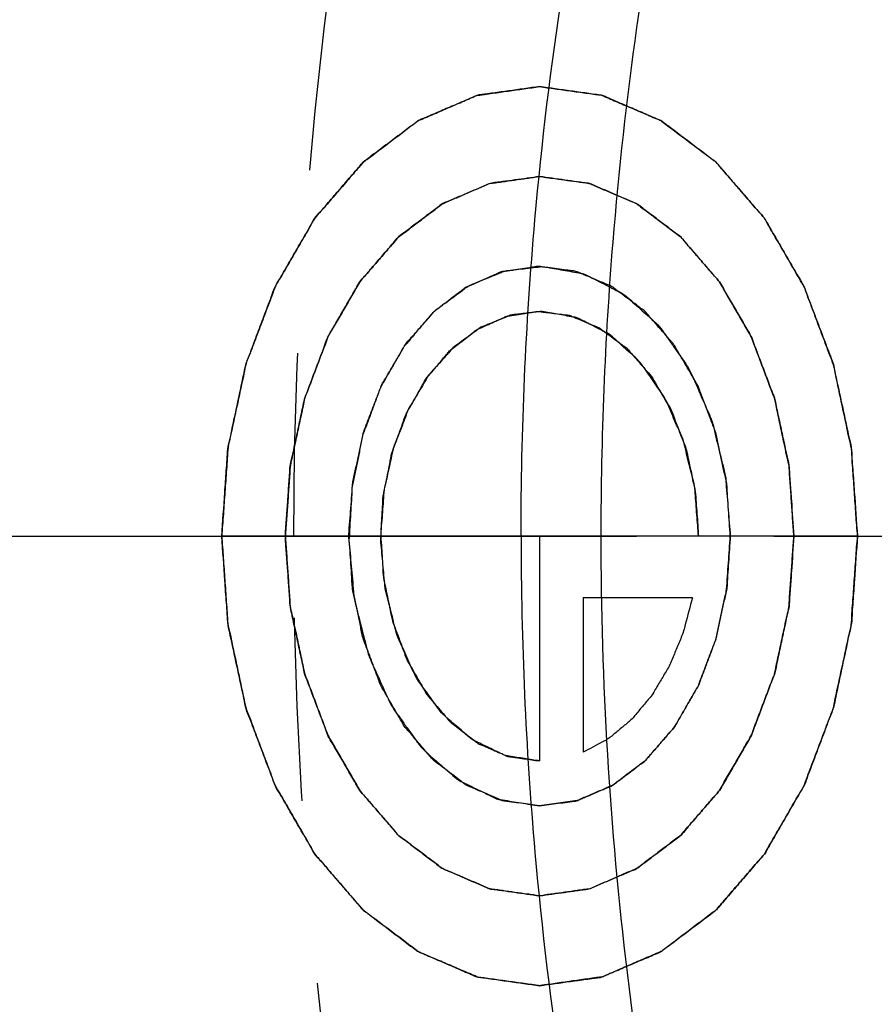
# Model space of a CAD drawing. Header units: millimetres. Extents: x 341 to 665, y 378 to 622.
# Tile 9 of 13: x 497 to 527, y 481 to 516. Entities that reach past the tile are written whole.
import ezdxf

# ---------------------------------------------------------------- set-up
doc = ezdxf.new("R2010")
doc.units = ezdxf.units.MM
doc.header["$LTSCALE"] = 65.185185
doc.linetypes.add('CENTER', pattern=[0.6, 0.375, -0.075, 0.075, -0.075])
doc.linetypes.add('HIDDEN', pattern=[0.2, 0.1, -0.1])
for name, color, linetype in [('FLAECHEN', 7, 'CONTINUOUS'), ('KOERPER', 7, 'CONTINUOUS'), ('KONST.EL_MIT_GEO', 7, 'CONTINUOUS'), ('KURVEN', 7, 'CONTINUOUS')]:
    doc.layers.add(name, color=color, linetype=linetype)

msp = doc.modelspace()

# ---------------------------------------------------------------- linework, layer by layer
at = {"layer": 'FLAECHEN', "color": 2, "linetype": 'CENTER'}
msp.add_line((455.398, 497.45), (665.026, 497.45), dxfattribs=at)
at = {"layer": 'KOERPER', "color": 7, "linetype": 'CONTINUOUS'}
for radius, start, end in [(114, 93.66111, 86.33889), (113, 0, 86.27967)]:
    msp.add_arc((455.398, 497.45), radius, start, end, dxfattribs=at)
at = {"layer": 'KOERPER', "color": 8, "linetype": 'HIDDEN'}
for radius, start, end in [(101, 121.82627, 118.50789), (113, 180, 360)]:
    msp.add_arc((455.398, 497.45), radius, start, end, dxfattribs=at)
for points, knots in [([(487.218, 497.45), (487.218, 511.556), (490.761, 538.961), (504.18, 570.115), (519.71, 589.754), (532.817, 600.89), (547.259, 608.389), (557.585, 610.756), (562.681, 611.217)], [0, 0, 0, 0, 0.285176, 0.551465, 0.673985, 0.788665, 0.896565, 1, 1, 1, 1]), ([(553.686, 610.45), (548.44, 610.45), (537.702, 608.927), (522.466, 602.265), (508.552, 591.578), (496.461, 577.349), (486.591, 560.13), (476.713, 533.714), (473.783, 512.006), (473.783, 497.45)], [0, 0, 0, 0, 0.103363, 0.210479, 0.324205, 0.446029, 0.57605, 0.713211, 1, 1, 1, 1]), ([(562.644, 610.212), (557.596, 609.748), (547.368, 607.389), (533.069, 599.944), (520.091, 588.9), (504.716, 569.436), (491.433, 538.571), (487.925, 511.423), (487.925, 497.45)], [0, 0, 0, 0, 0.103437, 0.211349, 0.326043, 0.448571, 0.714855, 1, 1, 1, 1]), ([(473.783, 497.45), (473.783, 482.894), (476.713, 461.186), (486.591, 434.77), (496.461, 417.551), (508.552, 403.322), (522.466, 392.635), (537.702, 385.973), (548.44, 384.45), (553.686, 384.45)], [0, 0, 0, 0, 0.286789, 0.42395, 0.553971, 0.675795, 0.789521, 0.896637, 1, 1, 1, 1]), ([(556.398, 497.45), (556.398, 484.44), (553.78, 465.037), (544.951, 441.427), (536.128, 426.036), (525.321, 413.318), (512.885, 403.766), (499.267, 397.811), (489.67, 396.45), (484.98, 396.45)], [0, 0, 0, 0, 0.286789, 0.42395, 0.553971, 0.675795, 0.789521, 0.896637, 1, 1, 1, 1]), ([(487.218, 497.45), (487.218, 482.765), (490.174, 460.865), (500.139, 434.216), (510.097, 416.844), (522.295, 402.489), (536.332, 391.707), (551.703, 384.986), (562.536, 383.45), (567.828, 383.45)], [0, 0, 0, 0, 0.286788, 0.42395, 0.553971, 0.675795, 0.789521, 0.896637, 1, 1, 1, 1])]:
    msp.add_open_spline(points, degree=3, knots=knots, dxfattribs=at)
at = {"layer": 'KONST.EL_MIT_GEO', "color": 8, "linetype": 'HIDDEN'}
for radius in [112.464, 101.536]:
    msp.add_circle((455.398, 497.45), radius, dxfattribs=at)
at = {"layer": 'KONST.EL_MIT_GEO', "color": 7, "linetype": 'CONTINUOUS'}
for radius in [107.373, 91.9, 91.1, 80]:
    msp.add_circle((455.398, 497.45), radius, dxfattribs=at)
at = {"layer": 'KONST.EL_MIT_GEO', "color": 8, "linetype": 'HIDDEN'}
for radius, start, end in [(113, 0, 180), (101, 119.28736, 119.15243)]:
    msp.add_arc((455.398, 497.45), radius, start, end, dxfattribs=at)
at = {"layer": 'KONST.EL_MIT_GEO', "color": 7, "linetype": 'CONTINUOUS'}
msp.add_arc((455.398, 497.45), 113, 180, 360, dxfattribs=at)
at = {"layer": 'KONST.EL_MIT_GEO', "color": 8, "linetype": 'HIDDEN'}
for points, knots in [([(425.751, 497.45), (425.751, 512.006), (428.68, 533.714), (438.558, 560.13), (448.429, 577.349), (460.52, 591.578), (474.433, 602.265), (489.67, 608.927), (500.407, 610.45), (505.654, 610.45)], [0, 0, 0, 0, 0.286787, 0.423949, 0.55397, 0.675794, 0.789521, 0.896637, 1, 1, 1, 1]), ([(506.753, 497.45), (506.753, 513.573), (510.512, 537.593), (523.25, 565.777), (535.77, 583.086), (550.878, 596.014), (567.905, 603.77), (585.898, 605.717), (597.549, 603.049), (603.026, 600.895)], [0, 0, 0, 0, 0.292637, 0.430386, 0.558754, 0.677198, 0.787371, 0.893195, 1, 1, 1, 1]), ([(489.424, 598.254), (493.943, 597.856), (503.104, 595.777), (515.92, 589.149), (527.554, 579.29), (541.34, 561.888), (553.253, 534.265), (556.398, 509.96), (556.398, 497.45)], [0, 0, 0, 0, 0.103429, 0.211313, 0.325971, 0.448477, 0.714773, 1, 1, 1, 1]), ([(560.859, 497.45), (560.859, 510.46), (558.24, 529.863), (549.411, 553.473), (540.589, 568.864), (529.782, 581.582), (517.346, 591.134), (503.727, 597.089), (494.13, 598.45), (489.441, 598.45)], [0, 0, 0, 0, 0.286789, 0.423949, 0.55397, 0.675794, 0.789521, 0.896637, 1, 1, 1, 1]), ([(509.845, 588.55), (514.075, 588.55), (522.732, 587.323), (535.015, 581.951), (546.233, 573.336), (559.607, 557.588), (571.207, 531.932), (574.263, 509.185), (574.263, 497.45)], [0, 0, 0, 0, 0.103456, 0.210669, 0.324498, 0.446432, 0.712953, 1, 1, 1, 1]), ([(496.251, 577.45), (499.965, 577.45), (507.567, 576.372), (518.354, 571.655), (528.205, 564.09), (539.949, 550.26), (550.136, 527.73), (552.819, 507.755), (552.819, 497.45)], [0, 0, 0, 0, 0.103456, 0.210669, 0.324498, 0.446432, 0.712953, 1, 1, 1, 1]), ([(505.654, 384.45), (500.407, 384.45), (489.67, 385.973), (474.433, 392.635), (460.52, 403.322), (448.429, 417.552), (438.558, 434.77), (428.68, 461.186), (425.751, 482.894), (425.751, 497.45)], [0, 0, 0, 0, 0.103363, 0.21048, 0.324206, 0.44603, 0.576052, 0.713213, 1, 1, 1, 1]), ([(487.925, 497.45), (487.925, 480.482), (491.881, 455.203), (505.286, 425.543), (518.463, 407.327), (534.362, 393.721), (552.281, 385.558), (571.218, 383.51), (583.48, 386.317), (589.243, 388.584)], [0, 0, 0, 0, 0.292637, 0.430386, 0.558754, 0.677198, 0.787371, 0.893195, 1, 1, 1, 1]), ([(489.441, 396.45), (494.13, 396.45), (503.727, 397.811), (517.346, 403.766), (529.782, 413.318), (540.589, 426.036), (549.411, 441.427), (558.24, 465.037), (560.859, 484.44), (560.859, 497.45)], [0, 0, 0, 0, 0.103363, 0.21048, 0.324207, 0.44603, 0.576051, 0.713212, 1, 1, 1, 1]), ([(552.819, 497.45), (552.819, 487.145), (550.136, 467.17), (539.949, 444.64), (528.205, 430.81), (518.354, 423.245), (507.567, 418.528), (499.965, 417.45), (496.251, 417.45)], [0, 0, 0, 0, 0.287047, 0.553568, 0.675502, 0.789331, 0.896544, 1, 1, 1, 1]), ([(603.026, 394.005), (597.549, 391.851), (585.898, 389.183), (567.905, 391.13), (550.878, 398.886), (535.77, 411.814), (523.25, 429.123), (510.512, 457.307), (506.753, 481.327), (506.753, 497.45)], [0, 0, 0, 0, 0.106805, 0.212629, 0.322802, 0.441246, 0.569614, 0.707363, 1, 1, 1, 1]), ([(509.845, 406.35), (514.075, 406.35), (522.732, 407.577), (535.015, 412.949), (546.233, 421.564), (559.607, 437.312), (571.207, 462.968), (574.263, 485.715), (574.263, 497.45)], [0, 0, 0, 0, 0.103456, 0.210669, 0.324498, 0.446432, 0.712953, 1, 1, 1, 1])]:
    msp.add_open_spline(points, degree=3, knots=knots, dxfattribs=at)
at = {"layer": 'KONST.EL_MIT_GEO', "color": 7, "linetype": 'CONTINUOUS'}
for points, knots in [([(505.654, 610.45), (510.9, 610.45), (521.637, 608.927), (536.874, 602.265), (550.788, 591.578), (562.879, 577.348), (572.749, 560.13), (582.627, 533.714), (585.557, 512.006), (585.557, 497.45)], [0, 0, 0, 0, 0.103363, 0.21048, 0.324206, 0.44603, 0.576052, 0.713213, 1, 1, 1, 1]), ([(486.574, 607.104), (492.258, 608.935), (504.278, 610.896), (522.525, 607.898), (539.66, 599.21), (554.802, 585.474), (567.318, 567.462), (580.013, 538.466), (583.764, 513.922), (583.764, 497.45)], [0, 0, 0, 0, 0.105813, 0.211634, 0.322389, 0.441515, 0.570317, 0.708115, 1, 1, 1, 1]), ([(514.842, 497.45), (514.842, 501.207), (515.484, 515.915), (518.683, 530.546), (522.598, 540.786)], [0, 0, 0, 0, 0.255236, 1, 1, 1, 1]), ([(517.694, 497.45), (517.694, 500.94), (518.246, 514.647), (520.992, 528.29), (524.345, 537.951)], [0, 0, 0, 0, 0.254432, 1, 1, 1, 1]), ([(583.764, 497.45), (583.764, 483.119), (580.909, 461.746), (571.288, 435.683), (561.665, 418.636), (549.866, 404.473), (536.271, 393.732), (521.357, 386.88), (510.803, 385.131), (505.633, 385.003)], [0, 0, 0, 0, 0.286296, 0.423354, 0.553415, 0.675411, 0.789374, 0.89667, 1, 1, 1, 1]), ([(585.557, 497.45), (585.557, 482.894), (582.627, 461.186), (572.749, 434.77), (562.879, 417.551), (550.788, 403.322), (536.874, 392.635), (521.637, 385.973), (510.9, 384.45), (505.654, 384.45)], [0, 0, 0, 0, 0.286787, 0.423949, 0.55397, 0.675794, 0.789521, 0.896637, 1, 1, 1, 1]), ([(514.842, 497.45), (514.842, 493.693), (515.484, 478.985), (518.683, 464.354), (522.598, 454.114)], [0, 0, 0, 0, 0.255236, 1, 1, 1, 1]), ([(524.345, 456.949), (523.244, 460.122), (519.331, 473.279), (517.694, 487.092), (517.694, 497.45)], [0, 0, 0, 0, 0.244852, 1, 1, 1, 1])]:
    msp.add_open_spline(points, degree=3, knots=knots, dxfattribs=at)
at = {"layer": 'KURVEN', "color": 40, "linetype": 'CONTINUOUS'}
for p, q in [((526.816, 497.45), (504.189, 497.45)), ((515.502, 497.45), (515.502, 489.45)), ((520.941, 495.25), (517.058, 495.25)), ((517.058, 495.25), (517.058, 489.758))]:
    msp.add_line(p, q, dxfattribs=at)
for points, knots in [([(515.502, 513.45), (515.136, 513.399), (514.587, 513.324), (513.946, 513.233), (513.625, 513.191), (513.443, 513.162), (513.303, 513.156), (513.173, 513.086), (512.996, 513.015), (512.688, 512.881), (512.248, 512.695), (511.808, 512.505), (511.499, 512.376), (511.324, 512.296), (511.188, 512.253), (511.07, 512.148), (510.906, 512.03), (510.623, 511.814), (510.216, 511.51), (509.81, 511.203), (509.525, 510.992), (509.364, 510.866), (509.238, 510.787), (509.134, 510.648), (508.987, 510.485), (508.735, 510.189), (508.372, 509.77), (508.008, 509.353), (507.723, 509.012), (507.49, 508.778), (507.33, 508.458), (507.092, 508.062), (506.803, 507.556), (506.508, 507.056), (506.279, 506.649), (506.088, 506.363), (505.974, 506.004), (505.794, 505.55), (505.581, 504.974), (505.36, 504.403), (505.192, 503.941), (505.043, 503.607), (504.98, 503.223), (504.867, 502.729), (504.736, 502.105), (504.598, 501.485), (504.497, 500.984), (504.397, 500.619), (504.388, 500.216), (504.344, 499.691), (504.302, 499.031), (504.251, 498.372), (504.221, 497.846), (504.173, 497.448), (504.22, 497.062), (504.249, 496.543), (504.298, 495.896), (504.339, 495.248), (504.381, 494.732), (504.389, 494.338), (504.488, 493.97), (504.588, 493.47), (504.725, 492.848), (504.854, 492.223), (504.966, 491.729), (505.028, 491.345), (505.176, 491.01), (505.342, 490.547), (505.562, 489.975), (505.774, 489.398), (505.953, 488.943), (506.065, 488.585), (506.261, 488.291), (506.492, 487.877), (506.792, 487.367), (507.086, 486.851), (507.327, 486.448), (507.492, 486.119), (507.718, 485.893), (507.998, 485.556), (508.356, 485.146), (508.711, 484.733), (508.959, 484.442), (509.103, 484.281), (509.204, 484.145), (509.331, 484.064), (509.492, 483.938), (509.777, 483.725), (510.181, 483.416), (510.587, 483.11), (510.87, 482.892), (511.034, 482.774), (511.152, 482.669), (511.287, 482.624), (511.462, 482.544), (511.771, 482.413), (512.21, 482.221), (512.65, 482.033), (512.958, 481.897), (513.135, 481.826), (513.264, 481.755), (513.406, 481.749), (513.592, 481.718), (513.919, 481.675), (514.57, 481.581), (515.13, 481.503), (515.502, 481.45)], [0, 0, 0, 0, 0.03125, 0.046875, 0.054688, 0.058594, 0.0625, 0.066406, 0.070312, 0.078125, 0.09375, 0.109375, 0.117188, 0.121094, 0.125, 0.128906, 0.132812, 0.140625, 0.15625, 0.171875, 0.179688, 0.183594, 0.1875, 0.191406, 0.195312, 0.203125, 0.21875, 0.234375, 0.242188, 0.25, 0.257812, 0.265625, 0.28125, 0.296875, 0.304688, 0.3125, 0.320312, 0.328125, 0.34375, 0.359375, 0.367188, 0.375, 0.382812, 0.390625, 0.40625, 0.421875, 0.429688, 0.4375, 0.445312, 0.453125, 0.46875, 0.484375, 0.492188, 0.5, 0.507812, 0.515625, 0.53125, 0.546875, 0.554688, 0.5625, 0.570312, 0.578125, 0.59375, 0.609375, 0.617188, 0.625, 0.632812, 0.640625, 0.65625, 0.671875, 0.679688, 0.6875, 0.695312, 0.703125, 0.71875, 0.734375, 0.742188, 0.75, 0.757812, 0.765625, 0.78125, 0.796875, 0.804688, 0.808594, 0.8125, 0.816406, 0.820312, 0.828125, 0.84375, 0.859375, 0.867188, 0.871094, 0.875, 0.878906, 0.882812, 0.890625, 0.90625, 0.921875, 0.929688, 0.933594, 0.9375, 0.941406, 0.945312, 0.953125, 0.96875, 1, 1, 1, 1]), ([(504.189, 497.45), (504.225, 497.968), (504.28, 498.744), (504.339, 499.652), (504.381, 500.168), (504.389, 500.562), (504.488, 500.93), (504.588, 501.43), (504.725, 502.052), (504.854, 502.677), (504.966, 503.171), (505.028, 503.555), (505.176, 503.89), (505.342, 504.353), (505.562, 504.925), (505.774, 505.502), (505.953, 505.957), (506.065, 506.315), (506.261, 506.609), (506.492, 507.023), (506.792, 507.533), (507.086, 508.049), (507.327, 508.452), (507.492, 508.781), (507.718, 509.007), (507.998, 509.344), (508.356, 509.754), (508.711, 510.167), (508.959, 510.458), (509.103, 510.619), (509.204, 510.755), (509.331, 510.836), (509.492, 510.962), (509.777, 511.175), (510.181, 511.484), (510.587, 511.79), (510.87, 512.008), (511.034, 512.126), (511.152, 512.231), (511.287, 512.276), (511.462, 512.356), (511.771, 512.487), (512.122, 512.64), (512.474, 512.792), (512.738, 512.906), (512.958, 513.003), (513.135, 513.074), (513.264, 513.145), (513.406, 513.151), (513.592, 513.182), (513.919, 513.225), (514.384, 513.293), (514.85, 513.357), (515.176, 513.406), (515.362, 513.427), (515.503, 513.461), (515.64, 513.428), (515.823, 513.407), (516.143, 513.36), (516.601, 513.298), (517.059, 513.233), (517.38, 513.191), (517.562, 513.162), (517.701, 513.156), (517.832, 513.086), (518.008, 513.015), (518.316, 512.881), (518.757, 512.695), (519.197, 512.505), (519.506, 512.376), (519.681, 512.296), (519.817, 512.253), (519.935, 512.148), (520.098, 512.03), (520.382, 511.814), (520.789, 511.51), (521.194, 511.203), (521.48, 510.992), (521.64, 510.866), (521.767, 510.787), (521.871, 510.648), (522.017, 510.485), (522.27, 510.189), (522.632, 509.77), (522.997, 509.353), (523.282, 509.012), (523.514, 508.778), (523.674, 508.458), (523.913, 508.062), (524.202, 507.556), (524.497, 507.056), (524.725, 506.649), (524.917, 506.363), (525.031, 506.004), (525.21, 505.55), (525.424, 504.974), (525.645, 504.403), (525.813, 503.941), (525.962, 503.607), (526.024, 503.223), (526.138, 502.729), (526.269, 502.105), (526.407, 501.485), (526.508, 500.984), (526.608, 500.619), (526.617, 500.216), (526.66, 499.691), (526.721, 498.767), (526.779, 497.977), (526.816, 497.45)], [0, 0, 0, 0, 0.03125, 0.046875, 0.054688, 0.0625, 0.070312, 0.078125, 0.09375, 0.109375, 0.117188, 0.125, 0.132812, 0.140625, 0.15625, 0.171875, 0.179688, 0.1875, 0.195312, 0.203125, 0.21875, 0.234375, 0.242188, 0.25, 0.257812, 0.265625, 0.28125, 0.296875, 0.304688, 0.308594, 0.3125, 0.316406, 0.320312, 0.328125, 0.34375, 0.359375, 0.367188, 0.371094, 0.375, 0.378906, 0.382812, 0.390625, 0.40625, 0.414062, 0.421875, 0.429688, 0.433594, 0.4375, 0.441406, 0.445312, 0.453125, 0.46875, 0.484375, 0.492188, 0.496094, 0.5, 0.503906, 0.507812, 0.515625, 0.53125, 0.546875, 0.554688, 0.558594, 0.5625, 0.566406, 0.570312, 0.578125, 0.59375, 0.609375, 0.617188, 0.621094, 0.625, 0.628906, 0.632812, 0.640625, 0.65625, 0.671875, 0.679688, 0.683594, 0.6875, 0.691406, 0.695312, 0.703125, 0.71875, 0.734375, 0.742188, 0.75, 0.757812, 0.765625, 0.78125, 0.796875, 0.804688, 0.8125, 0.820312, 0.828125, 0.84375, 0.859375, 0.867188, 0.875, 0.882812, 0.890625, 0.90625, 0.921875, 0.929688, 0.9375, 0.945312, 0.953125, 0.96875, 1, 1, 1, 1]), ([(515.502, 481.45), (515.869, 481.501), (516.418, 481.576), (517.059, 481.667), (517.38, 481.709), (517.562, 481.738), (517.701, 481.744), (517.832, 481.814), (518.008, 481.885), (518.316, 482.019), (518.757, 482.205), (519.197, 482.395), (519.506, 482.524), (519.681, 482.604), (519.817, 482.647), (519.935, 482.752), (520.098, 482.87), (520.382, 483.086), (520.789, 483.39), (521.194, 483.697), (521.48, 483.908), (521.64, 484.034), (521.767, 484.113), (521.871, 484.252), (522.017, 484.415), (522.27, 484.711), (522.632, 485.13), (522.997, 485.547), (523.282, 485.888), (523.514, 486.122), (523.674, 486.442), (523.913, 486.838), (524.202, 487.344), (524.497, 487.844), (524.725, 488.251), (524.917, 488.537), (525.031, 488.896), (525.21, 489.35), (525.424, 489.926), (525.645, 490.497), (525.813, 490.959), (525.962, 491.293), (526.024, 491.677), (526.138, 492.171), (526.269, 492.795), (526.407, 493.415), (526.508, 493.916), (526.608, 494.281), (526.617, 494.684), (526.66, 495.209), (526.703, 495.869), (526.753, 496.528), (526.784, 497.054), (526.832, 497.452), (526.785, 497.838), (526.756, 498.357), (526.707, 499.004), (526.666, 499.652), (526.624, 500.168), (526.616, 500.562), (526.517, 500.93), (526.417, 501.43), (526.28, 502.052), (526.151, 502.677), (526.038, 503.171), (525.977, 503.555), (525.829, 503.89), (525.662, 504.353), (525.443, 504.925), (525.23, 505.502), (525.052, 505.957), (524.94, 506.315), (524.744, 506.609), (524.513, 507.023), (524.213, 507.533), (523.919, 508.049), (523.678, 508.452), (523.513, 508.781), (523.286, 509.007), (523.006, 509.344), (522.649, 509.754), (522.293, 510.167), (522.046, 510.458), (521.902, 510.619), (521.8, 510.755), (521.673, 510.836), (521.513, 510.962), (521.228, 511.175), (520.823, 511.484), (520.417, 511.79), (520.134, 512.008), (519.971, 512.126), (519.853, 512.231), (519.717, 512.276), (519.543, 512.356), (519.234, 512.487), (518.795, 512.679), (518.354, 512.867), (518.047, 513.003), (517.87, 513.074), (517.741, 513.145), (517.598, 513.151), (517.413, 513.182), (517.086, 513.225), (516.434, 513.319), (515.875, 513.397), (515.502, 513.45)], [0, 0, 0, 0, 0.03125, 0.046875, 0.054688, 0.058594, 0.0625, 0.066406, 0.070312, 0.078125, 0.09375, 0.109375, 0.117188, 0.121094, 0.125, 0.128906, 0.132812, 0.140625, 0.15625, 0.171875, 0.179688, 0.183594, 0.1875, 0.191406, 0.195312, 0.203125, 0.21875, 0.234375, 0.242188, 0.25, 0.257812, 0.265625, 0.28125, 0.296875, 0.304688, 0.3125, 0.320312, 0.328125, 0.34375, 0.359375, 0.367188, 0.375, 0.382812, 0.390625, 0.40625, 0.421875, 0.429688, 0.4375, 0.445312, 0.453125, 0.46875, 0.484375, 0.492188, 0.5, 0.507812, 0.515625, 0.53125, 0.546875, 0.554688, 0.5625, 0.570312, 0.578125, 0.59375, 0.609375, 0.617188, 0.625, 0.632812, 0.640625, 0.65625, 0.671875, 0.679688, 0.6875, 0.695312, 0.703125, 0.71875, 0.734375, 0.742188, 0.75, 0.757812, 0.765625, 0.78125, 0.796875, 0.804688, 0.808594, 0.8125, 0.816406, 0.820312, 0.828125, 0.84375, 0.859375, 0.867188, 0.871094, 0.875, 0.878906, 0.882812, 0.890625, 0.90625, 0.921875, 0.929688, 0.933594, 0.9375, 0.941406, 0.945312, 0.953125, 0.96875, 1, 1, 1, 1]), ([(515.502, 510.25), (515.209, 510.209), (514.77, 510.146), (514.257, 510.08), (513.965, 510.032), (513.742, 510.023), (513.534, 509.911), (513.251, 509.798), (512.899, 509.643), (512.546, 509.497), (512.266, 509.37), (512.049, 509.3), (511.86, 509.133), (511.598, 508.945), (511.274, 508.696), (510.948, 508.456), (510.69, 508.254), (510.488, 508.127), (510.321, 507.906), (510.087, 507.644), (509.799, 507.305), (509.507, 506.973), (509.279, 506.699), (509.093, 506.512), (508.965, 506.257), (508.774, 505.94), (508.543, 505.535), (508.307, 505.135), (508.124, 504.809), (507.971, 504.58), (507.88, 504.293), (507.736, 503.93), (507.565, 503.469), (507.388, 503.012), (507.254, 502.642), (507.135, 502.376), (507.085, 502.069), (506.994, 501.673), (506.889, 501.174), (506.779, 500.678), (506.698, 500.277), (506.618, 499.985), (506.611, 499.662), (506.576, 499.243), (506.542, 498.715), (506.501, 498.188), (506.477, 497.767), (506.439, 497.448), (506.476, 497.14), (506.5, 496.725), (506.539, 496.207), (506.572, 495.688), (506.605, 495.275), (506.612, 494.96), (506.691, 494.666), (506.771, 494.266), (506.88, 493.769), (506.984, 493.269), (507.074, 492.873), (507.123, 492.566), (507.241, 492.298), (507.374, 491.928), (507.55, 491.47), (507.72, 491.009), (507.863, 490.645), (507.952, 490.358), (508.109, 490.123), (508.294, 489.791), (508.534, 489.384), (508.769, 488.971), (508.962, 488.649), (509.094, 488.385), (509.275, 488.204), (509.499, 487.934), (509.786, 487.608), (510.068, 487.274), (510.299, 487.015), (510.46, 486.799), (510.664, 486.67), (510.92, 486.467), (511.246, 486.225), (511.569, 485.975), (511.831, 485.785), (512.019, 485.617), (512.237, 485.546), (512.516, 485.417), (512.869, 485.269), (513.22, 485.113), (513.503, 484.998), (513.71, 484.885), (513.938, 484.875), (514.235, 484.826), (514.757, 484.757), (515.204, 484.692), (515.502, 484.65)], [0, 0, 0, 0, 0.03125, 0.046875, 0.054688, 0.0625, 0.070312, 0.078125, 0.09375, 0.109375, 0.117188, 0.125, 0.132812, 0.140625, 0.15625, 0.171875, 0.179688, 0.1875, 0.195312, 0.203125, 0.21875, 0.234375, 0.242188, 0.25, 0.257812, 0.265625, 0.28125, 0.296875, 0.304688, 0.3125, 0.320312, 0.328125, 0.34375, 0.359375, 0.367188, 0.375, 0.382812, 0.390625, 0.40625, 0.421875, 0.429688, 0.4375, 0.445312, 0.453125, 0.46875, 0.484375, 0.492188, 0.5, 0.507812, 0.515625, 0.53125, 0.546875, 0.554688, 0.5625, 0.570312, 0.578125, 0.59375, 0.609375, 0.617188, 0.625, 0.632812, 0.640625, 0.65625, 0.671875, 0.679688, 0.6875, 0.695312, 0.703125, 0.71875, 0.734375, 0.742188, 0.75, 0.757812, 0.765625, 0.78125, 0.796875, 0.804688, 0.8125, 0.820312, 0.828125, 0.84375, 0.859375, 0.867188, 0.875, 0.882812, 0.890625, 0.90625, 0.921875, 0.929688, 0.9375, 0.945312, 0.953125, 0.96875, 1, 1, 1, 1]), ([(506.451, 497.45), (506.48, 497.864), (506.525, 498.486), (506.572, 499.212), (506.605, 499.625), (506.612, 499.94), (506.691, 500.234), (506.771, 500.634), (506.88, 501.131), (506.984, 501.631), (507.074, 502.027), (507.123, 502.334), (507.241, 502.602), (507.374, 502.972), (507.55, 503.43), (507.72, 503.891), (507.863, 504.255), (507.952, 504.542), (508.109, 504.777), (508.294, 505.109), (508.534, 505.516), (508.769, 505.929), (508.962, 506.251), (509.094, 506.515), (509.275, 506.696), (509.499, 506.966), (509.786, 507.292), (510.068, 507.626), (510.299, 507.885), (510.46, 508.101), (510.664, 508.23), (510.92, 508.433), (511.246, 508.675), (511.569, 508.925), (511.831, 509.115), (512.019, 509.283), (512.237, 509.354), (512.516, 509.483), (512.869, 509.631), (513.22, 509.787), (513.503, 509.902), (513.71, 510.015), (513.938, 510.025), (514.235, 510.074), (514.608, 510.122), (514.981, 510.179), (515.278, 510.214), (515.503, 510.268), (515.722, 510.215), (516.015, 510.182), (516.381, 510.126), (516.748, 510.08), (517.04, 510.032), (517.263, 510.023), (517.471, 509.911), (517.754, 509.798), (518.106, 509.643), (518.459, 509.497), (518.739, 509.37), (518.956, 509.3), (519.145, 509.133), (519.407, 508.945), (519.731, 508.696), (520.057, 508.456), (520.315, 508.254), (520.517, 508.127), (520.683, 507.906), (520.918, 507.644), (521.206, 507.305), (521.498, 506.973), (521.726, 506.699), (521.912, 506.512), (522.04, 506.257), (522.231, 505.94), (522.462, 505.535), (522.698, 505.135), (522.881, 504.809), (523.034, 504.58), (523.125, 504.293), (523.269, 503.93), (523.44, 503.469), (523.617, 503.012), (523.751, 502.642), (523.87, 502.376), (523.92, 502.069), (524.011, 501.673), (524.115, 501.174), (524.226, 500.678), (524.307, 500.277), (524.387, 499.985), (524.394, 499.662), (524.429, 499.243), (524.478, 498.504), (524.524, 497.872), (524.553, 497.45)], [0, 0, 0, 0, 0.03125, 0.046875, 0.054688, 0.0625, 0.070312, 0.078125, 0.09375, 0.109375, 0.117188, 0.125, 0.132812, 0.140625, 0.15625, 0.171875, 0.179688, 0.1875, 0.195312, 0.203125, 0.21875, 0.234375, 0.242188, 0.25, 0.257812, 0.265625, 0.28125, 0.296875, 0.304688, 0.3125, 0.320312, 0.328125, 0.34375, 0.359375, 0.367188, 0.375, 0.382812, 0.390625, 0.40625, 0.421875, 0.429688, 0.4375, 0.445312, 0.453125, 0.46875, 0.484375, 0.492188, 0.5, 0.507812, 0.515625, 0.53125, 0.546875, 0.554688, 0.5625, 0.570312, 0.578125, 0.59375, 0.609375, 0.617188, 0.625, 0.632812, 0.640625, 0.65625, 0.671875, 0.679688, 0.6875, 0.695312, 0.703125, 0.71875, 0.734375, 0.742188, 0.75, 0.757812, 0.765625, 0.78125, 0.796875, 0.804688, 0.8125, 0.820312, 0.828125, 0.84375, 0.859375, 0.867188, 0.875, 0.882812, 0.890625, 0.90625, 0.921875, 0.929688, 0.9375, 0.945312, 0.953125, 0.96875, 1, 1, 1, 1]), ([(515.502, 484.65), (515.795, 484.691), (516.235, 484.754), (516.748, 484.82), (517.04, 484.868), (517.263, 484.877), (517.471, 484.989), (517.754, 485.102), (518.106, 485.257), (518.459, 485.403), (518.739, 485.53), (518.956, 485.6), (519.145, 485.767), (519.407, 485.955), (519.731, 486.204), (520.057, 486.444), (520.315, 486.646), (520.517, 486.773), (520.683, 486.994), (520.918, 487.256), (521.206, 487.595), (521.498, 487.927), (521.726, 488.201), (521.912, 488.388), (522.04, 488.643), (522.231, 488.96), (522.462, 489.365), (522.698, 489.765), (522.881, 490.091), (523.034, 490.32), (523.125, 490.607), (523.269, 490.97), (523.44, 491.431), (523.617, 491.888), (523.751, 492.258), (523.87, 492.524), (523.92, 492.831), (524.011, 493.227), (524.115, 493.726), (524.226, 494.222), (524.307, 494.623), (524.387, 494.915), (524.394, 495.238), (524.429, 495.657), (524.463, 496.185), (524.503, 496.712), (524.528, 497.133), (524.566, 497.452), (524.528, 497.76), (524.505, 498.175), (524.466, 498.693), (524.433, 499.212), (524.399, 499.625), (524.393, 499.94), (524.314, 500.234), (524.234, 500.634), (524.124, 501.131), (524.021, 501.631), (523.931, 502.027), (523.882, 502.334), (523.764, 502.602), (523.63, 502.972), (523.455, 503.43), (523.285, 503.891), (523.142, 504.255), (523.052, 504.542), (522.896, 504.777), (522.711, 505.109), (522.471, 505.516), (522.236, 505.929), (522.043, 506.251), (521.91, 506.515), (521.73, 506.696), (521.506, 506.966), (521.219, 507.292), (520.937, 507.626), (520.706, 507.885), (520.544, 508.101), (520.341, 508.23), (520.084, 508.433), (519.758, 508.675), (519.435, 508.925), (519.174, 509.115), (518.985, 509.283), (518.768, 509.354), (518.489, 509.483), (518.136, 509.631), (517.785, 509.787), (517.502, 509.902), (517.295, 510.015), (517.067, 510.025), (516.77, 510.074), (516.247, 510.143), (515.801, 510.208), (515.502, 510.25)], [0, 0, 0, 0, 0.03125, 0.046875, 0.054688, 0.0625, 0.070312, 0.078125, 0.09375, 0.109375, 0.117188, 0.125, 0.132812, 0.140625, 0.15625, 0.171875, 0.179688, 0.1875, 0.195312, 0.203125, 0.21875, 0.234375, 0.242188, 0.25, 0.257812, 0.265625, 0.28125, 0.296875, 0.304688, 0.3125, 0.320312, 0.328125, 0.34375, 0.359375, 0.367188, 0.375, 0.382812, 0.390625, 0.40625, 0.421875, 0.429688, 0.4375, 0.445312, 0.453125, 0.46875, 0.484375, 0.492188, 0.5, 0.507812, 0.515625, 0.53125, 0.546875, 0.554688, 0.5625, 0.570312, 0.578125, 0.59375, 0.609375, 0.617188, 0.625, 0.632812, 0.640625, 0.65625, 0.671875, 0.679688, 0.6875, 0.695312, 0.703125, 0.71875, 0.734375, 0.742188, 0.75, 0.757812, 0.765625, 0.78125, 0.796875, 0.804688, 0.8125, 0.820312, 0.828125, 0.84375, 0.859375, 0.867188, 0.875, 0.882812, 0.890625, 0.90625, 0.921875, 0.929688, 0.9375, 0.945312, 0.953125, 0.96875, 1, 1, 1, 1]), ([(515.502, 487.85), (515.283, 487.88), (514.953, 487.928), (514.568, 487.978), (514.349, 488.013), (514.183, 488.019), (514.023, 488.106), (513.807, 488.192), (513.539, 488.311), (513.269, 488.424), (513.056, 488.521), (512.889, 488.575), (512.749, 488.701), (512.552, 488.844), (512.31, 489.031), (512.066, 489.212), (511.873, 489.365), (511.722, 489.461), (511.597, 489.627), (511.422, 489.824), (511.206, 490.08), (510.988, 490.33), (510.818, 490.536), (510.678, 490.677), (510.583, 490.869), (510.44, 491.108), (510.268, 491.412), (510.091, 491.713), (509.955, 491.958), (509.841, 492.129), (509.771, 492.35), (509.663, 492.628), (509.532, 492.98), (509.38, 493.403), (509.199, 493.815), (509.128, 494.274), (509.025, 494.719), (508.939, 495.172), (508.82, 495.611), (508.813, 496.095), (508.774, 496.567), (508.751, 497.042), (508.695, 497.52), (508.754, 497.982), (508.781, 498.449), (508.824, 498.914), (508.834, 499.383), (508.958, 499.835), (509.052, 500.291), (509.136, 500.671), (509.206, 500.972), (509.245, 501.207), (509.335, 501.405), (509.437, 501.682), (509.572, 502.023), (509.702, 502.367), (509.811, 502.639), (509.88, 502.853), (509.998, 503.027), (510.139, 503.274), (510.321, 503.577), (510.5, 503.884), (510.646, 504.123), (510.747, 504.319), (510.884, 504.453), (511.053, 504.653), (511.27, 504.895), (511.483, 505.142), (511.658, 505.333), (511.779, 505.493), (511.936, 505.59), (512.133, 505.741), (512.384, 505.922), (512.632, 506.109), (512.833, 506.25), (512.979, 506.376), (513.141, 506.425), (513.352, 506.518), (513.618, 506.623), (513.882, 506.736), (514.095, 506.817), (514.251, 506.899), (514.424, 506.903), (514.649, 506.936), (515.045, 506.98), (515.383, 507.022), (515.609, 507.049)], [0, 0, 0, 0, 0.03125, 0.046875, 0.054688, 0.0625, 0.070312, 0.078125, 0.09375, 0.109375, 0.117188, 0.125, 0.132812, 0.140625, 0.15625, 0.171875, 0.179688, 0.1875, 0.195312, 0.203125, 0.21875, 0.234375, 0.242188, 0.25, 0.257812, 0.265625, 0.28125, 0.296875, 0.304688, 0.3125, 0.320312, 0.328125, 0.34375, 0.359375, 0.375, 0.390625, 0.40625, 0.421875, 0.4375, 0.453125, 0.46875, 0.484375, 0.5, 0.515625, 0.53125, 0.546875, 0.5625, 0.578125, 0.59375, 0.609375, 0.617188, 0.625, 0.632812, 0.640625, 0.65625, 0.671875, 0.679688, 0.6875, 0.695312, 0.703125, 0.71875, 0.734375, 0.742188, 0.75, 0.757812, 0.765625, 0.78125, 0.796875, 0.804688, 0.8125, 0.820312, 0.828125, 0.84375, 0.859375, 0.867188, 0.875, 0.882812, 0.890625, 0.90625, 0.921875, 0.929688, 0.9375, 0.945312, 0.953125, 0.96875, 1, 1, 1, 1]), ([(522.291, 497.45), (522.269, 497.761), (522.24, 498.227), (522.189, 498.848), (522.18, 499.318), (522.058, 499.77), (521.966, 500.227), (521.885, 500.608), (521.816, 500.91), (521.778, 501.145), (521.689, 501.344), (521.588, 501.622), (521.455, 501.964), (521.327, 502.31), (521.219, 502.582), (521.152, 502.797), (521.034, 502.973), (520.894, 503.221), (520.714, 503.525), (520.537, 503.834), (520.391, 504.075), (520.292, 504.272), (520.156, 504.407), (519.987, 504.609), (519.772, 504.853), (519.559, 505.102), (519.386, 505.295), (519.265, 505.457), (519.108, 505.555), (518.912, 505.708), (518.663, 505.891), (518.415, 506.08), (518.215, 506.223), (518.07, 506.351), (517.908, 506.402), (517.697, 506.497), (517.432, 506.605), (517.168, 506.72), (516.956, 506.803), (516.8, 506.887), (516.629, 506.892), (516.406, 506.927), (516.126, 506.96), (515.846, 507.001), (515.623, 507.024), (515.454, 507.063), (515.291, 507.022), (515.071, 506.995), (514.796, 506.95), (514.522, 506.913), (514.302, 506.875), (514.136, 506.867), (513.977, 506.78), (513.762, 506.691), (513.494, 506.569), (513.225, 506.454), (513.012, 506.355), (512.846, 506.299), (512.706, 506.172), (512.51, 506.027), (512.269, 505.837), (512.025, 505.653), (511.833, 505.499), (511.682, 505.402), (511.559, 505.234), (511.384, 505.035), (511.17, 504.777), (510.953, 504.525), (510.784, 504.317), (510.645, 504.175), (510.551, 503.982), (510.409, 503.742), (510.238, 503.436), (510.063, 503.134), (509.928, 502.887), (509.815, 502.715), (509.746, 502.493), (509.64, 502.214), (509.51, 501.861), (509.36, 501.436), (509.181, 501.023), (509.112, 500.563), (509.014, 500.116), (508.937, 499.741), (508.879, 499.44), (508.821, 499.22), (508.818, 498.975), (508.795, 498.658), (508.764, 498.097), (508.734, 497.619), (508.715, 497.299)], [0, 0, 0, 0, 0.03125, 0.046875, 0.0625, 0.078125, 0.09375, 0.109375, 0.117188, 0.125, 0.132812, 0.140625, 0.15625, 0.171875, 0.179688, 0.1875, 0.195312, 0.203125, 0.21875, 0.234375, 0.242188, 0.25, 0.257812, 0.265625, 0.28125, 0.296875, 0.304688, 0.3125, 0.320312, 0.328125, 0.34375, 0.359375, 0.367188, 0.375, 0.382812, 0.390625, 0.40625, 0.421875, 0.429688, 0.4375, 0.445312, 0.453125, 0.46875, 0.484375, 0.492188, 0.5, 0.507812, 0.515625, 0.53125, 0.546875, 0.554688, 0.5625, 0.570312, 0.578125, 0.59375, 0.609375, 0.617188, 0.625, 0.632812, 0.640625, 0.65625, 0.671875, 0.679688, 0.6875, 0.695312, 0.703125, 0.71875, 0.734375, 0.742188, 0.75, 0.757812, 0.765625, 0.78125, 0.796875, 0.804688, 0.8125, 0.820312, 0.828125, 0.84375, 0.859375, 0.875, 0.890625, 0.90625, 0.921875, 0.929688, 0.9375, 0.945312, 0.953125, 0.96875, 1, 1, 1, 1]), ([(515.609, 507.049), (515.825, 507.01), (516.148, 506.951), (516.579, 506.878), (516.848, 506.821), (517.065, 506.8), (517.272, 506.687), (517.532, 506.558), (517.843, 506.397), (518.103, 506.266), (518.309, 506.157), (518.522, 506.062), (518.744, 505.839), (519.021, 505.597), (519.384, 505.26), (519.764, 504.956), (520.063, 504.489), (520.298, 504.162), (520.528, 503.825), (520.854, 503.399), (521.125, 502.713), (521.418, 502.055), (521.66, 501.529), (521.778, 500.935), (521.933, 500.361), (522.054, 499.851), (522.13, 499.564), (522.142, 499.245), (522.18, 498.857), (522.227, 498.231), (522.266, 497.763), (522.291, 497.45)], [0, 0, 0, 0, 0.0625, 0.09375, 0.125, 0.140625, 0.15625, 0.1875, 0.21875, 0.25, 0.265625, 0.28125, 0.3125, 0.34375, 0.375, 0.4375, 0.46875, 0.5, 0.53125, 0.5625, 0.625, 0.6875, 0.71875, 0.75, 0.8125, 0.84375, 0.859375, 0.875, 0.90625, 0.9375, 1, 1, 1, 1]), ([(515.591, 505.449), (515.408, 505.428), (515.133, 505.394), (514.812, 505.36), (514.629, 505.334), (514.49, 505.332), (514.356, 505.263), (514.176, 505.195), (513.951, 505.101), (513.725, 505.012), (513.547, 504.935), (513.407, 504.893), (513.289, 504.791), (513.124, 504.676), (512.921, 504.524), (512.715, 504.377), (512.553, 504.254), (512.426, 504.177), (512.321, 504.04), (512.173, 503.879), (511.99, 503.672), (511.774, 503.42), (511.539, 503.19), (511.377, 502.873), (511.194, 502.58), (511.022, 502.276), (510.828, 501.996), (510.709, 501.629), (510.568, 501.287), (510.439, 500.935), (510.284, 500.596), (510.22, 500.214), (510.131, 499.845), (510.054, 499.47), (509.952, 499.106), (509.941, 498.703), (509.904, 498.31), (509.881, 497.915), (509.83, 497.518), (509.875, 497.132), (509.893, 496.742), (509.924, 496.354), (509.928, 495.962), (510.028, 495.584), (510.1, 495.202), (510.186, 494.824), (510.247, 494.43), (510.393, 494.098), (510.516, 493.748), (510.65, 493.406), (510.76, 493.047), (510.955, 492.752), (511.127, 492.44), (511.275, 492.182), (511.394, 491.979), (511.476, 491.814), (511.589, 491.7), (511.728, 491.531), (511.907, 491.325), (512.082, 491.115), (512.226, 490.952), (512.326, 490.817), (512.456, 490.733), (512.618, 490.604), (512.826, 490.449), (513.031, 490.288), (513.196, 490.167), (513.317, 490.059), (513.452, 490.015), (513.627, 489.934), (513.847, 489.841), (514.066, 489.743), (514.243, 489.671), (514.372, 489.6), (514.516, 489.593), (514.703, 489.562), (515.033, 489.518), (515.314, 489.477), (515.502, 489.45)], [0, 0, 0, 0, 0.03125, 0.046875, 0.054688, 0.0625, 0.070312, 0.078125, 0.09375, 0.109375, 0.117188, 0.125, 0.132812, 0.140625, 0.15625, 0.171875, 0.179688, 0.1875, 0.195312, 0.203125, 0.21875, 0.234375, 0.25, 0.265625, 0.28125, 0.296875, 0.3125, 0.328125, 0.34375, 0.359375, 0.375, 0.390625, 0.40625, 0.421875, 0.4375, 0.453125, 0.46875, 0.484375, 0.5, 0.515625, 0.53125, 0.546875, 0.5625, 0.578125, 0.59375, 0.609375, 0.625, 0.640625, 0.65625, 0.671875, 0.6875, 0.703125, 0.71875, 0.734375, 0.742188, 0.75, 0.757812, 0.765625, 0.78125, 0.796875, 0.804688, 0.8125, 0.820312, 0.828125, 0.84375, 0.859375, 0.867188, 0.875, 0.882812, 0.890625, 0.90625, 0.921875, 0.929688, 0.9375, 0.945312, 0.953125, 0.96875, 1, 1, 1, 1]), ([(509.846, 497.324), (509.861, 497.584), (509.881, 497.973), (509.918, 498.491), (509.921, 498.883), (510.019, 499.262), (510.089, 499.645), (510.173, 500.023), (510.232, 500.418), (510.377, 500.752), (510.498, 501.103), (510.63, 501.446), (510.739, 501.806), (510.932, 502.103), (511.102, 502.418), (511.282, 502.722), (511.443, 503.054), (511.668, 503.284), (511.876, 503.541), (512.051, 503.751), (512.194, 503.915), (512.293, 504.052), (512.423, 504.136), (512.585, 504.268), (512.791, 504.425), (512.995, 504.587), (513.161, 504.71), (513.281, 504.819), (513.415, 504.864), (513.59, 504.947), (513.81, 505.042), (514.028, 505.143), (514.205, 505.217), (514.334, 505.289), (514.476, 505.297), (514.661, 505.33), (514.895, 505.363), (515.127, 505.401), (515.313, 505.425), (515.454, 505.461), (515.59, 505.429), (515.774, 505.411), (516.003, 505.379), (516.232, 505.353), (516.415, 505.325), (516.553, 505.322), (516.687, 505.252), (516.867, 505.182), (517.091, 505.085), (517.317, 504.995), (517.495, 504.916), (517.634, 504.872), (517.752, 504.769), (517.916, 504.652), (518.119, 504.498), (518.324, 504.35), (518.485, 504.225), (518.612, 504.146), (518.716, 504.009), (518.863, 503.846), (519.045, 503.637), (519.26, 503.383), (519.494, 503.151), (519.654, 502.832), (519.836, 502.538), (520.007, 502.231), (520.199, 501.949), (520.317, 501.582), (520.456, 501.238), (520.583, 500.885), (520.736, 500.544), (520.798, 500.162), (520.886, 499.792), (520.96, 499.416), (521.061, 499.052), (521.07, 498.644), (521.114, 498.116), (521.14, 497.716), (521.159, 497.45)], [0, 0, 0, 0, 0.03125, 0.046875, 0.0625, 0.078125, 0.09375, 0.109375, 0.125, 0.140625, 0.15625, 0.171875, 0.1875, 0.203125, 0.21875, 0.234375, 0.25, 0.265625, 0.28125, 0.296875, 0.304688, 0.3125, 0.320312, 0.328125, 0.34375, 0.359375, 0.367188, 0.375, 0.382812, 0.390625, 0.40625, 0.421875, 0.429688, 0.4375, 0.445312, 0.453125, 0.46875, 0.484375, 0.492188, 0.5, 0.507812, 0.515625, 0.53125, 0.546875, 0.554688, 0.5625, 0.570312, 0.578125, 0.59375, 0.609375, 0.617188, 0.625, 0.632812, 0.640625, 0.65625, 0.671875, 0.679688, 0.6875, 0.695312, 0.703125, 0.71875, 0.734375, 0.75, 0.765625, 0.78125, 0.796875, 0.8125, 0.828125, 0.84375, 0.859375, 0.875, 0.890625, 0.90625, 0.921875, 0.9375, 0.953125, 0.96875, 1, 1, 1, 1]), ([(521.159, 497.45), (521.139, 497.705), (521.109, 498.086), (521.071, 498.596), (521.041, 498.913), (521.032, 499.169), (520.968, 499.414), (520.867, 499.846), (520.738, 500.331), (520.637, 500.838), (520.44, 501.269), (520.201, 501.811), (519.98, 502.373), (519.71, 502.731), (519.52, 503.014), (519.324, 503.288), (519.077, 503.678), (518.677, 504.008), (518.292, 504.357), (518.026, 504.621), (517.853, 504.699), (517.599, 504.834), (517.301, 504.988), (517.003, 505.139), (516.834, 505.232), (516.647, 505.251), (516.419, 505.3), (516.05, 505.364), (515.775, 505.415), (515.591, 505.449)], [0, 0, 0, 0, 0.0625, 0.09375, 0.125, 0.140625, 0.15625, 0.1875, 0.25, 0.28125, 0.3125, 0.375, 0.4375, 0.46875, 0.5, 0.53125, 0.5625, 0.625, 0.6875, 0.71875, 0.734375, 0.75, 0.8125, 0.84375, 0.859375, 0.875, 0.90625, 0.9375, 1, 1, 1, 1]), ([(526.816, 497.45), (526.78, 496.932), (526.725, 496.156), (526.666, 495.248), (526.624, 494.732), (526.616, 494.338), (526.517, 493.97), (526.417, 493.47), (526.28, 492.848), (526.151, 492.223), (526.038, 491.729), (525.977, 491.345), (525.829, 491.01), (525.662, 490.547), (525.443, 489.975), (525.23, 489.398), (525.052, 488.943), (524.94, 488.585), (524.744, 488.291), (524.513, 487.877), (524.213, 487.367), (523.919, 486.851), (523.678, 486.448), (523.513, 486.119), (523.286, 485.893), (523.006, 485.556), (522.649, 485.146), (522.293, 484.733), (522.046, 484.442), (521.902, 484.281), (521.8, 484.145), (521.673, 484.064), (521.513, 483.938), (521.228, 483.725), (520.823, 483.416), (520.417, 483.11), (520.134, 482.892), (519.971, 482.774), (519.853, 482.669), (519.717, 482.624), (519.543, 482.544), (519.234, 482.413), (518.882, 482.26), (518.53, 482.108), (518.266, 481.994), (518.047, 481.897), (517.87, 481.826), (517.741, 481.755), (517.598, 481.749), (517.413, 481.718), (517.086, 481.675), (516.621, 481.607), (516.155, 481.543), (515.828, 481.494), (515.642, 481.473), (515.502, 481.439), (515.365, 481.472), (515.182, 481.493), (514.861, 481.54), (514.404, 481.602), (513.946, 481.667), (513.625, 481.709), (513.443, 481.738), (513.303, 481.744), (513.173, 481.814), (512.996, 481.885), (512.688, 482.019), (512.248, 482.205), (511.808, 482.395), (511.499, 482.524), (511.324, 482.604), (511.188, 482.647), (511.07, 482.752), (510.906, 482.87), (510.623, 483.086), (510.216, 483.39), (509.81, 483.697), (509.525, 483.908), (509.364, 484.034), (509.238, 484.113), (509.134, 484.252), (508.987, 484.415), (508.735, 484.711), (508.372, 485.13), (508.008, 485.547), (507.723, 485.888), (507.49, 486.122), (507.33, 486.442), (507.092, 486.838), (506.803, 487.344), (506.508, 487.844), (506.279, 488.251), (506.088, 488.537), (505.974, 488.896), (505.794, 489.35), (505.581, 489.926), (505.36, 490.497), (505.192, 490.959), (505.043, 491.293), (504.98, 491.677), (504.867, 492.171), (504.736, 492.795), (504.598, 493.415), (504.497, 493.916), (504.397, 494.281), (504.388, 494.684), (504.344, 495.209), (504.283, 496.133), (504.226, 496.923), (504.189, 497.45)], [0, 0, 0, 0, 0.03125, 0.046875, 0.054688, 0.0625, 0.070312, 0.078125, 0.09375, 0.109375, 0.117188, 0.125, 0.132812, 0.140625, 0.15625, 0.171875, 0.179688, 0.1875, 0.195312, 0.203125, 0.21875, 0.234375, 0.242188, 0.25, 0.257812, 0.265625, 0.28125, 0.296875, 0.304688, 0.308594, 0.3125, 0.316406, 0.320312, 0.328125, 0.34375, 0.359375, 0.367188, 0.371094, 0.375, 0.378906, 0.382812, 0.390625, 0.40625, 0.414062, 0.421875, 0.429688, 0.433594, 0.4375, 0.441406, 0.445312, 0.453125, 0.46875, 0.484375, 0.492188, 0.496094, 0.5, 0.503906, 0.507812, 0.515625, 0.53125, 0.546875, 0.554688, 0.558594, 0.5625, 0.566406, 0.570312, 0.578125, 0.59375, 0.609375, 0.617188, 0.621094, 0.625, 0.628906, 0.632812, 0.640625, 0.65625, 0.671875, 0.679688, 0.683594, 0.6875, 0.691406, 0.695312, 0.703125, 0.71875, 0.734375, 0.742188, 0.75, 0.757812, 0.765625, 0.78125, 0.796875, 0.804688, 0.8125, 0.820312, 0.828125, 0.84375, 0.859375, 0.867188, 0.875, 0.882812, 0.890625, 0.90625, 0.921875, 0.929688, 0.9375, 0.945312, 0.953125, 0.96875, 1, 1, 1, 1]), ([(524.553, 497.45), (524.525, 497.036), (524.48, 496.414), (524.433, 495.688), (524.399, 495.275), (524.393, 494.96), (524.314, 494.666), (524.234, 494.266), (524.124, 493.769), (524.021, 493.269), (523.931, 492.873), (523.882, 492.566), (523.764, 492.298), (523.63, 491.928), (523.455, 491.47), (523.285, 491.009), (523.142, 490.645), (523.052, 490.358), (522.896, 490.123), (522.711, 489.791), (522.471, 489.384), (522.236, 488.971), (522.043, 488.649), (521.91, 488.385), (521.73, 488.204), (521.506, 487.934), (521.219, 487.608), (520.937, 487.274), (520.706, 487.015), (520.544, 486.799), (520.341, 486.67), (520.084, 486.467), (519.758, 486.225), (519.435, 485.975), (519.174, 485.785), (518.985, 485.617), (518.768, 485.546), (518.489, 485.417), (518.136, 485.269), (517.785, 485.113), (517.502, 484.998), (517.295, 484.885), (517.067, 484.875), (516.77, 484.826), (516.397, 484.778), (516.024, 484.721), (515.726, 484.686), (515.501, 484.632), (515.283, 484.685), (514.989, 484.718), (514.624, 484.774), (514.257, 484.82), (513.965, 484.868), (513.742, 484.877), (513.534, 484.989), (513.251, 485.102), (512.899, 485.257), (512.546, 485.403), (512.266, 485.53), (512.049, 485.6), (511.86, 485.767), (511.598, 485.955), (511.274, 486.204), (510.948, 486.444), (510.69, 486.646), (510.488, 486.773), (510.321, 486.994), (510.087, 487.256), (509.799, 487.595), (509.507, 487.927), (509.279, 488.201), (509.093, 488.388), (508.965, 488.643), (508.774, 488.96), (508.543, 489.365), (508.307, 489.765), (508.124, 490.091), (507.971, 490.32), (507.88, 490.607), (507.736, 490.97), (507.565, 491.431), (507.388, 491.888), (507.254, 492.258), (507.135, 492.524), (507.085, 492.831), (506.994, 493.227), (506.889, 493.726), (506.779, 494.222), (506.698, 494.623), (506.618, 494.915), (506.611, 495.238), (506.576, 495.657), (506.527, 496.396), (506.481, 497.028), (506.451, 497.45)], [0, 0, 0, 0, 0.03125, 0.046875, 0.054688, 0.0625, 0.070312, 0.078125, 0.09375, 0.109375, 0.117188, 0.125, 0.132812, 0.140625, 0.15625, 0.171875, 0.179688, 0.1875, 0.195312, 0.203125, 0.21875, 0.234375, 0.242188, 0.25, 0.257812, 0.265625, 0.28125, 0.296875, 0.304688, 0.3125, 0.320312, 0.328125, 0.34375, 0.359375, 0.367188, 0.375, 0.382812, 0.390625, 0.40625, 0.421875, 0.429688, 0.4375, 0.445312, 0.453125, 0.46875, 0.484375, 0.492188, 0.5, 0.507812, 0.515625, 0.53125, 0.546875, 0.554688, 0.5625, 0.570312, 0.578125, 0.59375, 0.609375, 0.617188, 0.625, 0.632812, 0.640625, 0.65625, 0.671875, 0.679688, 0.6875, 0.695312, 0.703125, 0.71875, 0.734375, 0.742188, 0.75, 0.757812, 0.765625, 0.78125, 0.796875, 0.804688, 0.8125, 0.820312, 0.828125, 0.84375, 0.859375, 0.867188, 0.875, 0.882812, 0.890625, 0.90625, 0.921875, 0.929688, 0.9375, 0.945312, 0.953125, 0.96875, 1, 1, 1, 1]), ([(508.715, 497.299), (508.742, 496.994), (508.784, 496.537), (508.836, 495.927), (508.876, 495.548), (508.891, 495.24), (508.97, 494.947), (509.099, 494.433), (509.23, 493.918), (509.346, 493.481), (509.413, 493.18), (509.632, 492.739), (509.86, 492.217), (510.093, 491.697), (510.276, 491.316), (510.525, 491.001), (510.756, 490.667), (510.995, 490.343), (511.296, 489.882), (511.685, 489.579), (512.057, 489.243), (512.34, 489.002), (512.57, 488.778), (512.778, 488.69), (512.983, 488.586), (513.24, 488.461), (513.547, 488.308), (513.804, 488.185), (514.008, 488.077), (514.233, 488.06), (514.507, 488.007), (514.95, 487.94), (515.281, 487.885), (515.502, 487.85)], [0, 0, 0, 0, 0.0625, 0.09375, 0.125, 0.140625, 0.15625, 0.1875, 0.25, 0.265625, 0.28125, 0.3125, 0.375, 0.40625, 0.4375, 0.46875, 0.5, 0.53125, 0.5625, 0.625, 0.65625, 0.6875, 0.71875, 0.734375, 0.75, 0.78125, 0.8125, 0.84375, 0.859375, 0.875, 0.90625, 0.9375, 1, 1, 1, 1]), ([(515.502, 489.45), (515.322, 489.478), (515.053, 489.521), (514.692, 489.575), (514.468, 489.617), (514.287, 489.63), (514.113, 489.72), (513.809, 489.865), (513.504, 490.013), (513.244, 490.143), (513.066, 490.218), (512.803, 490.47), (512.418, 490.804), (512.021, 491.117), (511.768, 491.5), (511.568, 491.768), (511.374, 492.045), (511.099, 492.394), (510.866, 492.961), (510.616, 493.504), (510.409, 493.937), (510.305, 494.43), (510.171, 494.905), (510.066, 495.328), (510, 495.566), (509.986, 495.831), (509.952, 496.154), (509.906, 496.675), (509.87, 497.064), (509.846, 497.324)], [0, 0, 0, 0, 0.0625, 0.09375, 0.125, 0.140625, 0.15625, 0.1875, 0.25, 0.265625, 0.28125, 0.3125, 0.375, 0.4375, 0.46875, 0.5, 0.53125, 0.5625, 0.625, 0.6875, 0.71875, 0.75, 0.8125, 0.84375, 0.859375, 0.875, 0.90625, 0.9375, 1, 1, 1, 1]), ([(515.502, 487.85), (515.722, 487.88), (516.052, 487.928), (516.437, 487.978), (516.656, 488.013), (516.823, 488.02), (516.979, 488.104), (517.191, 488.189), (517.455, 488.305), (517.72, 488.414), (517.93, 488.51), (518.093, 488.562), (518.234, 488.688), (518.431, 488.829), (518.674, 489.015), (518.918, 489.196), (519.111, 489.347), (519.263, 489.442), (519.388, 489.608), (519.564, 489.804), (519.78, 490.059), (519.999, 490.308), (520.17, 490.513), (520.31, 490.653), (520.406, 490.845), (520.549, 491.083), (520.722, 491.387), (520.899, 491.686), (521.036, 491.931), (521.151, 492.102), (521.219, 492.318), (521.327, 492.59), (521.455, 492.936), (521.588, 493.278), (521.689, 493.556), (521.778, 493.756), (521.816, 493.986), (521.883, 494.283), (521.964, 494.656), (522.055, 495.107), (522.175, 495.545), (522.185, 496.029), (522.238, 496.658), (522.268, 497.134), (522.291, 497.45)], [0, 0, 0, 0, 0.0625, 0.09375, 0.109375, 0.125, 0.140625, 0.15625, 0.1875, 0.21875, 0.234375, 0.25, 0.265625, 0.28125, 0.3125, 0.34375, 0.359375, 0.375, 0.390625, 0.40625, 0.4375, 0.46875, 0.484375, 0.5, 0.515625, 0.53125, 0.5625, 0.59375, 0.609375, 0.625, 0.640625, 0.65625, 0.6875, 0.71875, 0.734375, 0.75, 0.765625, 0.78125, 0.8125, 0.84375, 0.875, 0.90625, 0.9375, 1, 1, 1, 1]), ([(522.291, 497.45), (522.269, 497.139), (522.24, 496.672), (522.189, 496.053), (522.18, 495.58), (522.061, 495.138), (521.971, 494.688), (521.891, 494.314), (521.824, 494.017), (521.787, 493.787), (521.698, 493.586), (521.598, 493.308), (521.467, 492.965), (521.339, 492.619), (521.232, 492.346), (521.165, 492.131), (521.047, 491.955), (520.909, 491.706), (520.729, 491.4), (520.552, 491.091), (520.408, 490.849), (520.308, 490.651), (520.173, 490.516), (520.005, 490.313), (519.79, 490.068), (519.578, 489.818), (519.405, 489.624), (519.284, 489.462), (519.131, 489.365), (518.939, 489.213), (518.694, 489.031), (518.452, 488.844), (518.256, 488.701), (518.115, 488.575), (517.952, 488.522), (517.742, 488.425), (517.477, 488.315), (517.214, 488.197), (517.002, 488.111), (516.847, 488.027), (516.676, 488.019), (516.453, 487.982), (516.061, 487.93), (515.726, 487.882), (515.502, 487.85)], [0, 0, 0, 0, 0.0625, 0.09375, 0.125, 0.15625, 0.1875, 0.21875, 0.234375, 0.25, 0.265625, 0.28125, 0.3125, 0.34375, 0.359375, 0.375, 0.390625, 0.40625, 0.4375, 0.46875, 0.484375, 0.5, 0.515625, 0.53125, 0.5625, 0.59375, 0.609375, 0.625, 0.640625, 0.65625, 0.6875, 0.71875, 0.734375, 0.75, 0.765625, 0.78125, 0.8125, 0.84375, 0.859375, 0.875, 0.890625, 0.90625, 0.9375, 1, 1, 1, 1]), ([(520.941, 495.25), (520.857, 494.937), (520.747, 494.55), (520.631, 494.073), (520.519, 493.78), (520.364, 493.422), (520.219, 493.057), (520.093, 492.774), (519.93, 492.518), (519.778, 492.253), (519.62, 491.996), (519.51, 491.787), (519.368, 491.637), (519.19, 491.416), (519.006, 491.206), (518.83, 490.98), (518.631, 490.801), (518.374, 490.593), (518.122, 490.374), (517.914, 490.213), (517.566, 490.042), (517.285, 489.881), (517.058, 489.758)], [0, 0, 0, 0, 0.125, 0.15625, 0.1875, 0.25, 0.3125, 0.34375, 0.375, 0.4375, 0.46875, 0.5, 0.53125, 0.5625, 0.625, 0.65625, 0.6875, 0.75, 0.8125, 0.84375, 0.875, 1, 1, 1, 1])]:
    msp.add_open_spline(points, degree=3, knots=knots, dxfattribs=at)

doc.saveas('drawing.dxf')
